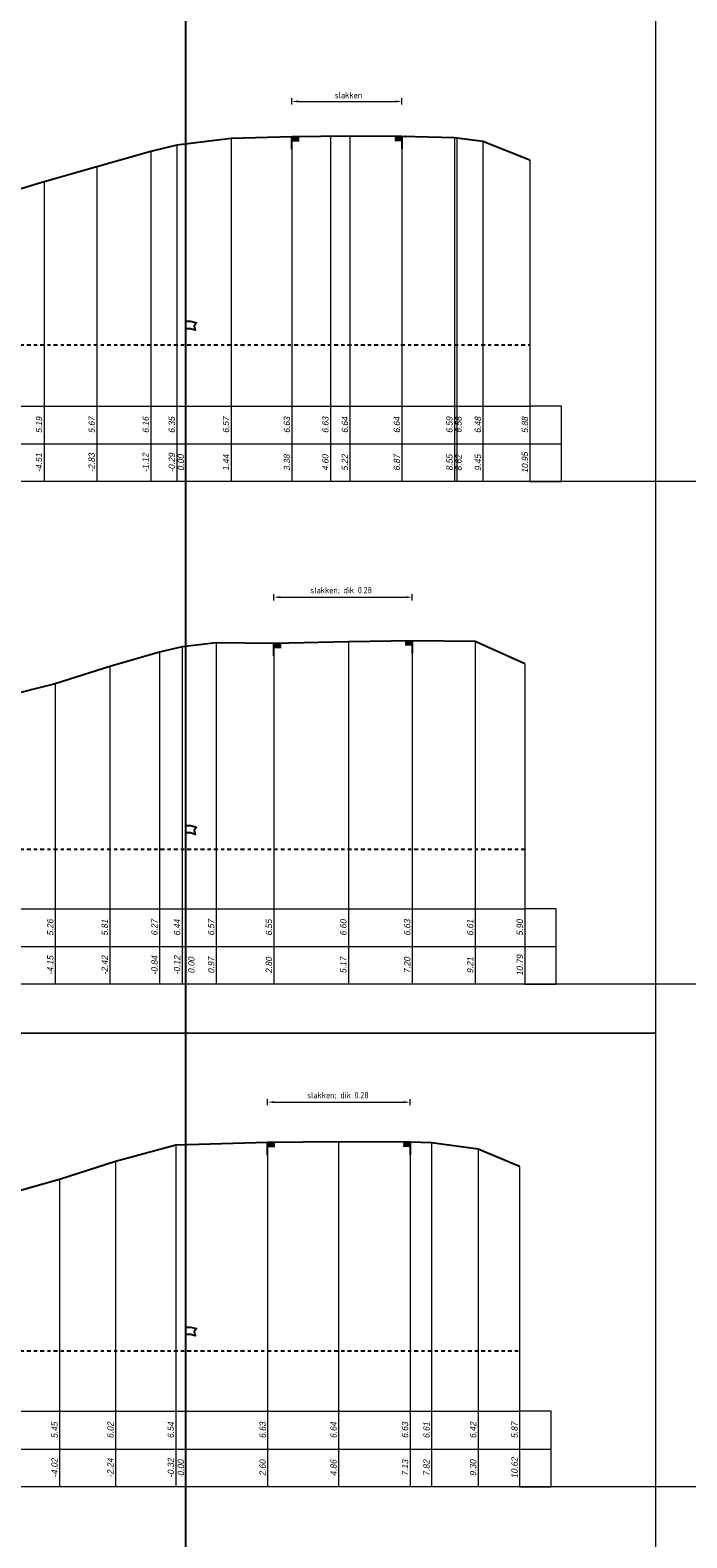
# Model space of a CAD drawing. Header units: metres. Extents: x 1155 to 1506, y 1546 to 1980.
# Tile 17 of 27: x 1288 to 1308, y 1819 to 1867. Entities that reach past the tile are written whole.
import ezdxf
from ezdxf.enums import TextEntityAlignment as Align

# ---------------------------------------------------------------- set-up
doc = ezdxf.new("R2010")
doc.units = ezdxf.units.M
doc.header["$LTSCALE"] = 0.1
doc.linetypes.add('NAP', pattern=[20, 12.5, -2.5, 2.5, -2.5])
for name, color, linetype in [('491', 7, 'Continuous'), ('492', 7, 'Continuous'), ('THEORETISCHE_NULLIJN', 255, 'Continuous')]:
    doc.layers.add(name, color=color, linetype=linetype)
for name, color, linetype, lineweight in [('DP-BS-Maatvoering', 2, 'Continuous', 0), ('DP-BS-Matenbalk_verlenglijnen', 253, 'Continuous', 0), ('DP-BS-profiel', 2, 'Continuous', 25), ('DP-Matenbalk', 1, 'Continuous', 18), ('DP-Matenbalk_bestaandehoogten', 6, 'Continuous', 25), ('DP-NAP-lijn', 6, 'NAP', 25), ('DP-waterlijn', 1, 'Continuous', 13), ('DP-Waterlijn_tekst', 7, 'Continuous', 35)]:
    doc.layers.add(name, color=color, linetype=linetype, lineweight=lineweight)
doc.styles.add('bestomschr', font='isocp.shx', dxfattribs={"width": 0.96})
doc.styles.add('dp-besthgt', font='StagCAD.ttf', dxfattribs={"oblique": 10, "height": 0.2})
doc.styles.add('StagCAD', font='StagCAD.ttf')
doc.dimstyles.new('best-maatv', dxfattribs={"dimscale": 0.1, "dimtxt": 2, "dimasz": 2, "dimexe": 1, "dimexo": 0, "dimgap": 1, "dimtad": 1, "dimrnd": 0.001, "dimzin": 1, "dimdsep": 46, "dimtxsty": 'bestomschr', "dimcen": 0.09, "dimclrd": 212, "dimclre": 212, "dimclrt": 2, "dimazin": 0, "dimtfac": 1, "dimtix": 1, "dimtmove": 0, "dimatfit": 3, "dimfxl": 1, "dimfxlon": 1, "dimtvp": 0.83, "dimtolj": 1, "dimtzin": 0, "dimlwd": 9, "dimlwe": 9, "dimarcsym": 0})

# ---------------------------------------------------------------- blocks, each defined once
blk = doc.blocks.new('*D73')
at = {"layer": 'Defpoints', "color": 0, "transparency": 16777216}
for p in [(1299.689, 1832.393), (1295.159, 1831.11), (1299.689, 1831.116)]:
    blk.add_point(p, dxfattribs=at)
at = {"layer": 'DP-BS-Maatvoering', "color": 212, "lineweight": 9, "transparency": 16777216}
for p, q in [((1295.159, 1832.293), (1295.159, 1832.493)), ((1299.689, 1832.293), (1299.689, 1832.493)), ((1295.359, 1832.393), (1299.489, 1832.393))]:
    blk.add_line(p, q, dxfattribs=at)
at = {"layer": 'DP-BS-Maatvoering', "color": 212, "transparency": 16777216}
for points in [[(1295.359, 1832.426), (1295.359, 1832.36), (1295.159, 1832.393)], [(1299.489, 1832.426), (1299.489, 1832.36), (1299.689, 1832.393)]]:
    blk.add_solid(points, dxfattribs=at)
at = {"layer": 'DP-BS-Maatvoering', "color": 2, "transparency": 16777216, "insert": (1297.394, 1832.608), "char_height": 0.2, "attachment_point": 5, "style": 'bestomschr'}
blk.add_mtext('\\A1;slakken; dik 0.28', dxfattribs=at)
blk = doc.blocks.new('*D70')
at = {"layer": 'Defpoints', "color": 0, "transparency": 16777216}
for p in [(1299.758, 1848.467), (1295.358, 1846.997), (1299.758, 1847.08)]:
    blk.add_point(p, dxfattribs=at)
at = {"layer": 'DP-BS-Maatvoering', "color": 212, "lineweight": 9, "transparency": 16777216}
for p, q in [((1295.358, 1848.367), (1295.358, 1848.567)), ((1295.558, 1848.467), (1299.558, 1848.467)), ((1299.758, 1848.367), (1299.758, 1848.567))]:
    blk.add_line(p, q, dxfattribs=at)
at = {"layer": 'DP-BS-Maatvoering', "color": 212, "transparency": 16777216}
for points in [[(1295.558, 1848.5), (1295.558, 1848.434), (1295.358, 1848.467)], [(1299.558, 1848.5), (1299.558, 1848.434), (1299.758, 1848.467)]]:
    blk.add_solid(points, dxfattribs=at)
at = {"layer": 'DP-BS-Maatvoering', "color": 2, "transparency": 16777216, "insert": (1297.497, 1848.682), "char_height": 0.2, "attachment_point": 5, "style": 'bestomschr'}
blk.add_mtext('\\A1;slakken; dik 0.28', dxfattribs=at)
blk = doc.blocks.new('*D68')
at = {"layer": 'Defpoints', "color": 0, "transparency": 16777216}
for p in [(1299.427, 1864.248), (1295.931, 1863.124), (1299.427, 1863.137)]:
    blk.add_point(p, dxfattribs=at)
at = {"layer": 'DP-BS-Maatvoering', "color": 212, "lineweight": 9, "transparency": 16777216}
for p, q in [((1295.931, 1864.148), (1295.931, 1864.348)), ((1296.131, 1864.248), (1299.227, 1864.248)), ((1299.427, 1864.148), (1299.427, 1864.348))]:
    blk.add_line(p, q, dxfattribs=at)
at = {"layer": 'DP-BS-Maatvoering', "color": 212, "transparency": 16777216}
for points in [[(1296.131, 1864.282), (1296.131, 1864.215), (1295.931, 1864.248)], [(1299.227, 1864.282), (1299.227, 1864.215), (1299.427, 1864.248)]]:
    blk.add_solid(points, dxfattribs=at)
at = {"layer": 'DP-BS-Maatvoering', "color": 2, "transparency": 16777216, "insert": (1297.728, 1864.448), "char_height": 0.2, "attachment_point": 5, "style": 'bestomschr'}
blk.add_mtext('\\A1;slakken', dxfattribs=at)
blk = doc.blocks.new('PROF_HALF_R', base_point=(-60, -1512.88))
at = {"layer": '492'}
for points in [[(-60.08, -1512.89, 0), (-60.08, -1512.91, 0)], [(-60.08, -1512.92, 0), (-60.08, -1512.94, 0)], [(-60.07, -1512.88, 0), (-60.07, -1512.9, 0)], [(-60.07, -1512.91, 0), (-60.07, -1512.93, 0)], [(-60.06, -1512.89, 0), (-60.06, -1512.91, 0)], [(-60.06, -1512.92, 0), (-60.06, -1512.94, 0)], [(-60.05, -1512.88, 0), (-60.05, -1512.9, 0)], [(-60.05, -1512.91, 0), (-60.05, -1512.93, 0)], [(-60.04, -1512.89, 0), (-60.04, -1512.91, 0)], [(-60.04, -1512.92, 0), (-60.04, -1512.94, 0)], [(-60.03, -1512.88, 0), (-60.03, -1512.9, 0)], [(-60.03, -1512.91, 0), (-60.03, -1512.93, 0)], [(-60.02, -1512.89, 0), (-60.02, -1512.91, 0)], [(-60.02, -1512.92, 0), (-60.02, -1512.94, 0)], [(-60.01, -1512.88, 0), (-60.01, -1512.9, 0)], [(-60.01, -1512.91, 0), (-60.01, -1512.93, 0)], [(-60, -1513.04, 0), (-60, -1512.88, 0)]]:
    blk.add_polyline3d(points, dxfattribs=at)
blk = doc.blocks.new('PROF_HALF_L', base_point=(-60, -1512.88))
at = {"layer": '491'}
for points in [[(-60, -1512.88, 0), (-60, -1513.04, 0)], [(-59.99, -1512.88, 0), (-59.99, -1512.9, 0)], [(-59.99, -1512.91, 0), (-59.99, -1512.93, 0)], [(-59.98, -1512.89, 0), (-59.98, -1512.91, 0)], [(-59.98, -1512.92, 0), (-59.98, -1512.94, 0)], [(-59.97, -1512.88, 0), (-59.97, -1512.9, 0)], [(-59.97, -1512.91, 0), (-59.97, -1512.93, 0)], [(-59.96, -1512.89, 0), (-59.96, -1512.91, 0)], [(-59.96, -1512.92, 0), (-59.96, -1512.94, 0)], [(-59.95, -1512.88, 0), (-59.95, -1512.9, 0)], [(-59.95, -1512.91, 0), (-59.95, -1512.93, 0)], [(-59.94, -1512.89, 0), (-59.94, -1512.91, 0)], [(-59.94, -1512.92, 0), (-59.94, -1512.94, 0)], [(-59.93, -1512.88, 0), (-59.93, -1512.9, 0)], [(-59.93, -1512.91, 0), (-59.93, -1512.93, 0)], [(-59.92, -1512.89, 0), (-59.92, -1512.91, 0)], [(-59.92, -1512.92, 0), (-59.92, -1512.94, 0)]]:
    blk.add_polyline3d(points, dxfattribs=at)
blk = doc.blocks.new('131', base_point=(1177.325884, 0))
at = {"layer": 'THEORETISCHE_NULLIJN'}
blk.add_lwpolyline([(1177.325884, 0), (1177.325884, 0.5), (1177.450884, 0.5), (1177.607134, 0.46875), (1177.544634, 0.40625), (1177.575884, 0.3125), (1177.450884, 0.34375), (1177.325884, 0.34375)], dxfattribs=at)
blk = doc.blocks.new('*U37')
at = {"layer": 'DP-NAP-lijn'}
blk.add_line((0, 0), (517.04, 0), dxfattribs=at)
at = {"layer": 'DP-waterlijn'}
for p, q in [((0, 16.5), (151.85, 16.5)), ((3.38, 15.8), (5.63, 15.8)), ((4.71, 15.1), (6.95, 15.1)), ((6.33, 15.8), (11.56, 15.8)), ((8.57, 14.4), (6.38, 14.4)), ((8.25, 15.1), (12.51, 15.1)), ((15.31, 14.4), (10.04, 14.4)), ((12.73, 15.8), (19.08, 15.8)), ((13.84, 15.1), (17.21, 15.1)), ((9.6, 13.7), (12.74, 13.7))]:
    blk.add_line(p, q, dxfattribs=at)
at = {"layer": 'DP-NAP-lijn', "style": 'StagCAD'}
blk.add_text('NAP', height=2.5, dxfattribs=at).set_placement((0, 1))
blk.add_attdef('NAPLIJN', (6.25, 1), '', height=2.5, dxfattribs=at)
at = {"layer": 'DP-Waterlijn_tekst', "style": 'StagCAD'}
blk.add_attdef('WP', text='', height=2.5, dxfattribs=at).set_placement((11.17, 16.5), align=Align.BOTTOM_CENTER)
blk = doc.blocks.new('*U36')
at = {"layer": 'DP-NAP-lijn'}
blk.add_line((0, 0), (515.42, 0), dxfattribs=at)
at = {"layer": 'DP-waterlijn'}
for p, q in [((0, 16.5), (159.25, 16.5)), ((3.38, 15.8), (5.63, 15.8)), ((4.71, 15.1), (6.95, 15.1)), ((6.33, 15.8), (11.56, 15.8)), ((8.57, 14.4), (6.38, 14.4)), ((8.25, 15.1), (12.51, 15.1)), ((15.31, 14.4), (10.04, 14.4)), ((12.73, 15.8), (19.08, 15.8)), ((13.84, 15.1), (17.21, 15.1)), ((9.6, 13.7), (12.74, 13.7))]:
    blk.add_line(p, q, dxfattribs=at)
at = {"layer": 'DP-NAP-lijn', "style": 'StagCAD'}
blk.add_text('NAP', height=2.5, dxfattribs=at).set_placement((0, 1))
blk.add_attdef('NAPLIJN', (6.25, 1), '', height=2.5, dxfattribs=at)
at = {"layer": 'DP-Waterlijn_tekst', "style": 'StagCAD'}
blk.add_attdef('WP', text='', height=2.5, dxfattribs=at).set_placement((11.17, 16.5), align=Align.BOTTOM_CENTER)
blk = doc.blocks.new('*U35')
at = {"layer": 'DP-NAP-lijn'}
blk.add_line((0, 0), (513.74, 0), dxfattribs=at)
at = {"layer": 'DP-waterlijn'}
for p, q in [((0, 16.5), (153.5, 16.5)), ((3.38, 15.8), (5.63, 15.8)), ((4.71, 15.1), (6.95, 15.1)), ((6.33, 15.8), (11.56, 15.8)), ((8.57, 14.4), (6.38, 14.4)), ((8.25, 15.1), (12.51, 15.1)), ((15.31, 14.4), (10.04, 14.4)), ((12.73, 15.8), (19.08, 15.8)), ((13.84, 15.1), (17.21, 15.1)), ((9.6, 13.7), (12.74, 13.7))]:
    blk.add_line(p, q, dxfattribs=at)
at = {"layer": 'DP-NAP-lijn', "style": 'StagCAD'}
blk.add_text('NAP', height=2.5, dxfattribs=at).set_placement((0, 1))
blk.add_attdef('NAPLIJN', (6.25, 1), '', height=2.5, dxfattribs=at)
at = {"layer": 'DP-Waterlijn_tekst', "style": 'StagCAD'}
blk.add_attdef('WP', text='', height=2.5, dxfattribs=at).set_placement((11.17, 16.5), align=Align.BOTTOM_CENTER)

msp = doc.modelspace()

# ---------------------------------------------------------------- linework, layer by layer
at = {"layer": 'Defpoints', "color": 5}
msp.add_lwpolyline([(1292.557, 1545.747), (1292.557, 1980.151)], dxfattribs=at)
at = {"layer": 'Defpoints', "color": 143, "lineweight": 0, "ltscale": 5, "flags": 128}
for points in [[(1251.8, 1898.59), (1307.5, 1898.59), (1307.5, 1834.591), (1251.8, 1834.591)], [(1251.8, 1834.591), (1307.5, 1834.591), (1307.5, 1754.591), (1251.8, 1754.591)]]:
    msp.add_lwpolyline(points, close=True, dxfattribs=at)
at = {"layer": 'Defpoints', "color": 250, "lineweight": 0}
for points in [[(1339.966, 1852.151), (1208.8, 1852.151)], [(1339.966, 1836.151), (1208.8, 1836.151)], [(1339.966, 1820.151), (1208.8, 1820.151)]]:
    msp.add_lwpolyline(points, dxfattribs=at)
at = {"layer": 'DP-BS-Matenbalk_verlenglijnen'}
for points in [[(1292.267, 1862.854), (1292.267, 1852.151)], [(1293.993, 1863.066), (1293.993, 1852.151)], [(1295.931, 1863.124), (1295.931, 1852.151)], [(1297.154, 1863.133), (1297.154, 1852.151)], [(1297.775, 1863.138), (1297.775, 1852.151)], [(1299.427, 1863.137), (1299.427, 1852.151)], [(1301.102, 1863.089), (1301.102, 1852.151)], [(1301.174, 1863.08), (1301.174, 1852.151)], [(1302.006, 1862.977), (1302.006, 1852.151)], [(1291.438, 1862.66), (1291.438, 1852.151)], [(1303.504, 1862.375), (1303.504, 1852.151)], [(1289.72, 1862.166), (1289.72, 1852.151)], [(1288.044, 1861.688), (1288.044, 1852.151)], [(1292.557, 1856.499), (1292.557, 1852.151)], [(1292.437, 1846.885), (1292.437, 1836.151)], [(1293.52, 1847.016), (1293.52, 1836.151)], [(1295.358, 1846.997), (1295.358, 1836.151)], [(1297.727, 1847.047), (1297.727, 1836.151)], [(1299.758, 1847.08), (1299.758, 1836.151)], [(1301.761, 1847.057), (1301.761, 1836.151)], [(1291.718, 1846.718), (1291.718, 1836.151)], [(1303.342, 1846.35), (1303.342, 1836.151)], [(1290.135, 1846.259), (1290.135, 1836.151)], [(1288.404, 1845.708), (1288.404, 1836.151)], [(1292.557, 1840.446), (1292.557, 1836.151)], [(1292.237, 1831.02), (1292.237, 1820.151)], [(1295.159, 1831.11), (1295.159, 1820.151)], [(1297.413, 1831.125), (1297.413, 1820.151)], [(1299.689, 1831.116), (1299.689, 1820.151)], [(1300.371, 1831.095), (1300.371, 1820.151)], [(1301.854, 1830.899), (1301.854, 1820.151)], [(1290.316, 1830.505), (1290.316, 1820.151)], [(1303.174, 1830.348), (1303.174, 1820.151)], [(1288.538, 1829.932), (1288.538, 1820.151)], [(1292.557, 1824.481), (1292.557, 1820.151)]]:
    msp.add_lwpolyline(points, dxfattribs=at)
at = {"layer": 'DP-BS-profiel'}
for points in [[(1303.504, 1862.375), (1302.006, 1862.977), (1301.102, 1863.089), (1299.427, 1863.137), (1297.775, 1863.138), (1295.931, 1863.124), (1293.993, 1863.066), (1292.267, 1862.854), (1291.438, 1862.66), (1289.72, 1862.166), (1288.044, 1861.688), (1286.595, 1861.252), (1285.97, 1861.114), (1284.537, 1860.87), (1282.955, 1860.741), (1281.879, 1860.725), (1281.69, 1860.422)], [(1303.342, 1846.35), (1301.761, 1847.057), (1299.758, 1847.08), (1297.727, 1847.047), (1295.358, 1846.997), (1293.52, 1847.016), (1292.437, 1846.885), (1291.718, 1846.718), (1290.135, 1846.259), (1288.404, 1845.708), (1286.71, 1845.282), (1285.222, 1844.866), (1283.432, 1844.747), (1281.837, 1844.685), (1281.371, 1843.885)], [(1303.174, 1830.348), (1301.854, 1830.899), (1300.371, 1831.095), (1299.689, 1831.116), (1297.413, 1831.125), (1295.159, 1831.11), (1292.237, 1831.02), (1290.316, 1830.505), (1288.538, 1829.932), (1286.528, 1829.368), (1284.798, 1828.903), (1282.979, 1828.729), (1281.419, 1828.563), (1281.237, 1828.247)]]:
    msp.add_lwpolyline(points, dxfattribs=at)
for p in [(1297.154, 1863.133), (1299.546, 1863.133), (1301.174, 1863.08)]:
    msp.add_point(p, dxfattribs=at)
at = {"layer": 'DP-Matenbalk'}
for points in [[(1257.8, 1854.551), (1303.504, 1854.551)], [(1303.504, 1852.151), (1304.504, 1852.151), (1304.504, 1854.551), (1303.504, 1854.551)], [(1257.8, 1853.351), (1303.504, 1853.351)], [(1303.504, 1853.351), (1304.504, 1853.351)], [(1303.504, 1852.151), (1257.8, 1852.151)], [(1257.8, 1838.551), (1303.342, 1838.551)], [(1303.342, 1836.151), (1304.342, 1836.151), (1304.342, 1838.551), (1303.342, 1838.551)], [(1257.8, 1837.351), (1303.342, 1837.351)], [(1303.342, 1837.351), (1304.342, 1837.351)], [(1303.342, 1836.151), (1257.8, 1836.151)], [(1257.8, 1822.551), (1303.174, 1822.551)], [(1303.174, 1820.151), (1304.174, 1820.151), (1304.174, 1822.551), (1303.174, 1822.551)], [(1257.8, 1821.351), (1303.174, 1821.351)], [(1303.174, 1821.351), (1304.174, 1821.351)], [(1303.174, 1820.151), (1257.8, 1820.151)]]:
    msp.add_lwpolyline(points, dxfattribs=at)

# ---------------------------------------------------------------- block references
at = {"layer": '491', "xscale": -2.5, "yscale": 2.5, "zscale": 2.5}
for p in [(1299.427, 1863.137), (1299.758, 1847.08), (1299.689, 1831.116)]:
    msp.add_blockref('PROF_HALF_L', p, dxfattribs=at)
at = {"layer": '492', "xscale": -2.5, "yscale": 2.5, "zscale": 2.5}
for p in [(1295.931, 1863.124), (1295.358, 1846.997), (1295.159, 1831.11)]:
    msp.add_blockref('PROF_HALF_R', p, dxfattribs=at)
at = {"layer": 'DP-NAP-lijn', "xscale": 0.1, "yscale": 0.1, "zscale": 0.1}
for name, p in [('*U37', (1251.8, 1856.499)), ('*U36', (1251.8, 1840.446)), ('*U35', (1251.8, 1824.481))]:
    msp.add_blockref(name, p, dxfattribs=at).add_auto_attribs({'WP': 'G.H.W.=+1.65', 'NAPLIJN': '=0.00'})
at = {"layer": 'THEORETISCHE_NULLIJN', "xscale": 1.199999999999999, "yscale": 1.5, "zscale": 1.199999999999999}
for p in [(1292.557, 1856.499), (1292.557, 1840.446), (1292.557, 1824.481)]:
    msp.add_blockref('131', p, dxfattribs=at)

# ---------------------------------------------------------------- texts
at = {"layer": 'DP-Matenbalk_bestaandehoogten', "style": 'dp-besthgt', "oblique": 10}
for s, p in [('5.19', (1288.044, 1853.951)), ('5.67', (1289.72, 1853.951)), ('6.16', (1291.438, 1853.951)), ('6.35', (1292.267, 1853.951)), ('6.57', (1293.993, 1853.951)), ('6.63', (1295.931, 1853.951)), ('6.63', (1297.154, 1853.951)), ('6.64', (1297.775, 1853.951)), ('6.64', (1299.427, 1853.951)), ('6.59', (1301.102, 1853.951)), ('6.58', (1301.389, 1853.953)), ('6.48', (1302.006, 1853.951)), ('5.88', (1303.504, 1853.951)), ('10.95', (1303.504, 1852.751)), ('-4.51', (1288.044, 1852.751)), ('-2.83', (1289.72, 1852.751)), ('-1.12', (1291.438, 1852.751)), ('-0.29', (1292.267, 1852.751)), ('0.00', (1292.557, 1852.751)), ('1.44', (1293.993, 1852.751)), ('3.38', (1295.931, 1852.751)), ('4.60', (1297.154, 1852.751)), ('5.22', (1297.775, 1852.751)), ('6.87', (1299.427, 1852.751)), ('8.55', (1301.102, 1852.751)), ('8.62', (1301.39, 1852.745)), ('9.45', (1302.006, 1852.751)), ('5.26', (1288.404, 1837.951)), ('5.81', (1290.135, 1837.951)), ('6.27', (1291.718, 1837.951)), ('6.44', (1292.437, 1837.951)), ('6.57', (1293.52, 1837.951)), ('6.55', (1295.358, 1837.951)), ('6.60', (1297.727, 1837.951)), ('6.63', (1299.758, 1837.951)), ('6.61', (1301.761, 1837.951)), ('5.90', (1303.342, 1837.951)), ('-4.15', (1288.404, 1836.751)), ('-2.42', (1290.135, 1836.751)), ('-0.84', (1291.718, 1836.751)), ('-0.12', (1292.437, 1836.751)), ('0.00', (1292.891, 1836.751)), ('0.97', (1293.52, 1836.751)), ('2.80', (1295.358, 1836.751)), ('5.17', (1297.727, 1836.751)), ('7.20', (1299.758, 1836.751)), ('9.21', (1301.761, 1836.751)), ('10.79', (1303.342, 1836.751)), ('5.45', (1288.538, 1821.951)), ('6.02', (1290.316, 1821.951)), ('6.54', (1292.237, 1821.951)), ('6.63', (1295.159, 1821.951)), ('6.64', (1297.413, 1821.951)), ('6.63', (1299.689, 1821.951)), ('6.61', (1300.371, 1821.951)), ('6.42', (1301.854, 1821.951)), ('5.87', (1303.174, 1821.951)), ('-4.02', (1288.538, 1820.751)), ('-2.24', (1290.316, 1820.751)), ('-0.32', (1292.237, 1820.751)), ('0.00', (1292.557, 1820.751)), ('2.60', (1295.159, 1820.751)), ('4.86', (1297.413, 1820.751)), ('7.13', (1299.689, 1820.751)), ('7.82', (1300.371, 1820.751)), ('9.30', (1301.854, 1820.751)), ('10.62', (1303.174, 1820.751))]:
    msp.add_text(s, height=0.2, rotation=90, dxfattribs=at).set_placement(p, align=Align.BOTTOM_CENTER)

# ---------------------------------------------------------------- dimensions: what is measured, and where the dimension line sits
at = {"layer": 'DP-BS-Maatvoering'}
for base, p1, p2, text, picture, middle in [((1299.427, 1864.248), (1295.931, 1863.124), (1299.427, 1863.137), 'slakken', '*D68', (1297.728, 1864.248)), ((1299.758, 1848.467), (1295.358, 1846.997), (1299.758, 1847.08), 'slakken; dik 0.28', '*D70', (1297.497, 1848.467)), ((1299.689, 1832.393), (1295.159, 1831.11), (1299.689, 1831.116), 'slakken; dik 0.28', '*D73', (1297.394, 1832.393))]:
    dim = msp.add_linear_dim(base=base, p1=p1, p2=p2, text=text, dimstyle='best-maatv', dxfattribs=at)
    dim.commit()
    dim.dimension.update_dxf_attribs({"geometry": picture, "text_midpoint": middle, "dimtype": 160})

doc.saveas('drawing.dxf')
